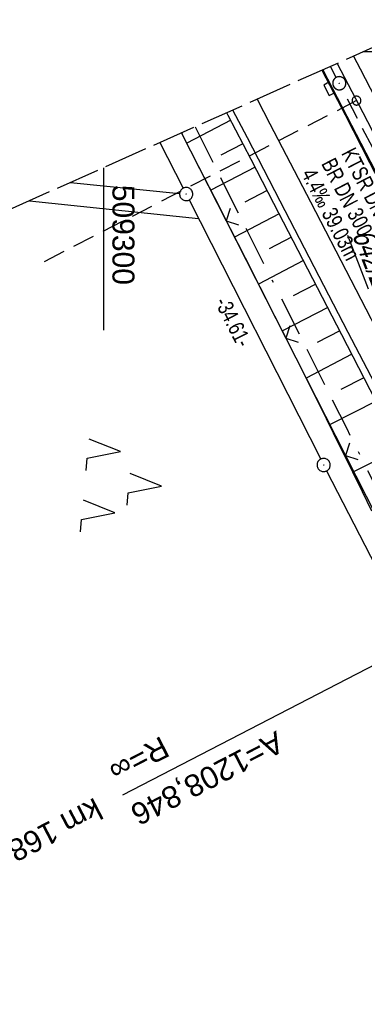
# Model space of a CAD drawing. Extents: x 509202 to 509841, y 456298 to 457260.
# Tile 50 of 56: x 509290 to 509330, y 457092 to 457204. Entities that reach past the tile are written whole.
import ezdxf
from ezdxf.enums import TextEntityAlignment as Align

# ---------------------------------------------------------------- set-up
doc = ezdxf.new("R2010")
doc.units = 0
doc.header["$LTSCALE"] = 10
doc.header["$MEASUREMENT"] = 0
for name, pattern in [('ACAD_ISO16W100', [73, 15, -6.5, 15, -6.5, 15, -7, 1, -7]), ('ACHSE', [5.5, 4, -0.5, 0.5, -0.5]), ('LT00', [0]), ('LT14', [0.6, 0.5, -0.1]), ('LT17', [0.15, 0.1, -0.05]), ('STRICHLINIE2', [0.375, 0.25, -0.125])]:
    doc.linetypes.add(name, pattern=pattern)
doc.layers.get('0').update_dxf_attribs({"linetype": 'LT00'})
for name, color, linetype in [('--EK_FBR', 1, 'LT00'), ('--EK_Haltung', 7, 'STRICHLINIE2'), ('--EK_Haltung-Text', 140, 'LT00'), ('--EK_ST-93-1', 30, 'LT17'), ('--EL_DFK_AB_L', 21, 'LT00'), ('--EL_DFK_AB_P', 7, 'LT00'), ('--EL_Haltung', 182, 'STRICHLINIE2'), ('-AX-093', 35, 'ACHSE'), ('-EL-93-1', 250, 'LT00'), ('-ST-93-1', 250, 'LT00'), ('ABSTAND', 8, 'LT00'), ('BAB-KABEL', 220, 'ACAD_ISO16W100'), ('DFK_AB_FLNR', 7, 'Continuous'), ('DFK_AB_L', 21, 'LT00'), ('DFK_AB_P', 7, 'LT00'), ('DFK_KATASTER', 250, 'LT00'), ('DFK_NUTZUNG', 250, 'LT00'), ('DFK_TOPO-ANL', 252, 'LT00'), ('V113_AFBR_BAB', 250, 'LT00'), ('V113_BOESCH', 250, 'LT00'), ('V113_BOSCHUNG', 250, 'LT00'), ('V113_H_BORD', 8, 'LT00'), ('V113_KA_PRUF', 182, 'LT00'), ('V113_LD_MARK', 250, 'LT00'), ('V113_SINKK', 182, 'LT00'), ('V113_ZAUN', 40, 'LT00'), ('V114_AFBR_BAB', 250, 'LT00'), ('V114_BOESCH', 250, 'LT00'), ('V114_BOSCHUNG', 250, 'LT00'), ('V114_H_BORD', 8, 'LT00'), ('V114_KA_PRUF', 182, 'LT00'), ('V114_LD_MARK', 250, 'LT00'), ('V114_RASTER', 250, 'LT00'), ('V114_SINKK', 182, 'LT00'), ('V114_ZAUN', 40, 'LT00')]:
    doc.layers.add(name, color=color, linetype=linetype)
doc.layers.add('-BLATT_114-RAND', color=7, linetype='LT14', plot=False)
doc.styles.add('Arial', font='ARIAL.TTF')
doc.styles.add('Haltungsbeschriftung', font='ARIAL.TTF', dxfattribs={"width": 0.75})
doc.styles.get("Standard").update_dxf_attribs({"font": 'ARIAL.TTF'})

# ---------------------------------------------------------------- blocks, each defined once
blk = doc.blocks.new('SYMB0003')
at = {"color": 0, "linetype": 'ByBlock'}
for p, q in [((-0.015712, 0), (0.010166, 0.012015)), ((0, -0.021257), (-0.015712, 0)), ((0.010166, 0.012015), (0, -0.021257))]:
    blk.add_line(p, q, dxfattribs=at)
for points in [[(-0.031395, 0.499013), (-0.093691, 0.491144), (-0.154509, 0.475528), (-0.21289, 0.452414), (-0.267913, 0.422164), (-0.318712, 0.385257), (-0.364484, 0.342274), (-0.404509, 0.293893), (-0.438154, 0.240877), (-0.464888, 0.184062), (-0.484292, 0.124345), (-0.496058, 0.062667), (-0.5, 0)], [(-0.5, 0), (-0.496058, -0.062667), (-0.484292, -0.124345), (-0.464888, -0.184062), (-0.438154, -0.240877), (-0.404509, -0.293893), (-0.364485, -0.342274), (-0.318712, -0.385257), (-0.267914, -0.422164), (-0.21289, -0.452414), (-0.154509, -0.475529), (-0.093691, -0.491144), (-0.031395, -0.499014), (0.031395, -0.499014)], [(0.5, 0), (0.496057, 0.062667), (0.484292, 0.124345), (0.464888, 0.184062), (0.438153, 0.240877), (0.404509, 0.293893), (0.364484, 0.342274), (0.318712, 0.385257), (0.267913, 0.422164), (0.21289, 0.452414), (0.154509, 0.475528), (0.093691, 0.491144), (0.031395, 0.499013), (-0.031395, 0.499013)], [(0.031395, -0.499014), (0.093691, -0.491144), (0.154509, -0.475529), (0.21289, -0.452414), (0.267914, -0.422164), (0.318712, -0.385257), (0.364485, -0.342274), (0.404509, -0.293893), (0.438154, -0.240877), (0.464889, -0.184062), (0.484292, -0.124345), (0.496058, -0.062667), (0.5, 0)]]:
    blk.add_lwpolyline(points, dxfattribs=at)
blk = doc.blocks.new('SYMB7221')
at = {"color": 0, "linetype": 'ByBlock'}
for p, q in [((0, 0.435), (-0.11, 0.065)), ((0.11, 0.065), (0, 0.435)), ((0.25, 0.065), (0.11, 0.065)), ((-0.35, -0.065), (-0.46, -0.435)), ((0.35, -0.065), (0.24, -0.435))]:
    blk.add_line(p, q, dxfattribs=at)
for points in [[(-0.1, -0.435), (-0.24, -0.435), (-0.35, -0.065)], [(0.6, -0.435), (0.46, -0.435), (0.35, -0.065)]]:
    blk.add_lwpolyline(points, dxfattribs=at)
blk = doc.blocks.new('SYMB0024')
at = {"color": 0, "linetype": 'ByBlock'}
for p, q in [((-0.5, 0.5), (0, 0)), ((0, 0), (0.5, 0.5))]:
    blk.add_line(p, q, dxfattribs=at)
blk = doc.blocks.new('SYMB0652')
at = {"color": 0, "linetype": 'ByBlock'}
blk.add_lwpolyline([(-0.15, -0.075), (0.15, -0.075), (0.15, 0.075), (-0.15, 0.075), (-0.15, -0.075)], dxfattribs=at)
blk = doc.blocks.new('SYMB2')
at = {"color": 0, "linetype": 'ByBlock', "flags": 128}
for points in [[(-0.031395, 0.499013), (-0.093691, 0.491144), (-0.154509, 0.475528), (-0.21289, 0.452414), (-0.267913, 0.422164), (-0.318712, 0.385257), (-0.364484, 0.342274), (-0.404509, 0.293893), (-0.438154, 0.240877), (-0.464888, 0.184062), (-0.484292, 0.124345), (-0.496058, 0.062667), (-0.5, 0)], [(-0.5, 0), (-0.496058, -0.062667), (-0.484292, -0.124345), (-0.464888, -0.184062), (-0.438154, -0.240877), (-0.404509, -0.293893), (-0.364485, -0.342274), (-0.318712, -0.385257), (-0.267914, -0.422164), (-0.21289, -0.452414), (-0.154509, -0.475529), (-0.093691, -0.491144), (-0.031395, -0.499014), (0.031395, -0.499014)], [(0.5, 0), (0.496057, 0.062667), (0.484292, 0.124345), (0.464888, 0.184062), (0.438153, 0.240877), (0.404509, 0.293893), (0.364484, 0.342274), (0.318712, 0.385257), (0.267913, 0.422164), (0.21289, 0.452414), (0.154509, 0.475528), (0.093691, 0.491144), (0.031395, 0.499013), (-0.031395, 0.499013)], [(0.031395, -0.499014), (0.093691, -0.491144), (0.154509, -0.475529), (0.21289, -0.452414), (0.267914, -0.422164), (0.318712, -0.385257), (0.364485, -0.342274), (0.404509, -0.293893), (0.438154, -0.240877), (0.464889, -0.184062), (0.484292, -0.124345), (0.496058, -0.062667), (0.5, 0)]]:
    blk.add_lwpolyline(points, dxfattribs=at)

msp = doc.modelspace()

# ---------------------------------------------------------------- linework, layer by layer
at = {"layer": '--EK_FBR', "color": 2}
for points in [[(509328.45, 457199.52), (509329.21, 457198.06), (509331.48, 457193.68), (509333.76, 457189.3), (509336.61, 457183.81), (509339.46, 457178.32), (509342.31, 457172.83), (509345.16, 457167.33), (509348.06, 457161.74), (509350.96, 457156.16), (509353.86, 457150.57), (509356.75, 457144.98), (509359.06, 457140.51), (509361.37, 457136.04), (509363.69, 457131.57), (509366, 457127.1), (509368.31, 457122.64), (509369.97, 457119.44)], [(509328.45, 457199.52), (509329.21, 457198.06), (509331.48, 457193.68), (509333.76, 457189.3), (509336.61, 457183.81), (509339.46, 457178.32), (509342.31, 457172.83), (509345.16, 457167.33), (509348.06, 457161.74), (509350.96, 457156.16), (509353.86, 457150.57), (509356.75, 457144.98), (509359.06, 457140.51), (509361.37, 457136.04), (509363.69, 457131.57), (509366, 457127.1), (509368.31, 457122.64), (509372.35, 457114.86), (509376.39, 457107.09), (509380.44, 457099.32), (509382.34, 457095.68), (509384.24, 457092.04), (509386.14, 457088.4)], [(509324.85, 457197.91), (509327.47, 457192.83), (509330.27, 457187.41), (509332.57, 457182.93), (509334.88, 457178.45), (509337.19, 457173.96), (509339.5, 457169.48), (509341.81, 457165), (509344.1, 457160.57), (509346.39, 457156.14), (509348.69, 457151.71), (509350.99, 457147.28), (509353.29, 457142.85), (509357.11, 457135.48), (509360.93, 457128.12), (509364.75, 457120.75), (509366.18, 457117.98)], [(509324.85, 457197.91), (509327.47, 457192.83), (509330.27, 457187.41), (509332.57, 457182.93), (509334.88, 457178.45), (509337.19, 457173.96), (509339.5, 457169.48), (509341.81, 457165), (509344.1, 457160.57), (509346.39, 457156.14), (509348.69, 457151.71), (509350.99, 457147.28), (509353.29, 457142.85), (509357.11, 457135.48), (509360.93, 457128.12), (509364.75, 457120.75), (509367.77, 457114.9), (509370.8, 457109.05), (509373.82, 457103.21), (509376.85, 457097.36), (509379.66, 457091.92), (509382.48, 457086.48)]]:
    msp.add_lwpolyline(points, dxfattribs=at)
at = {"layer": '--EK_FBR'}
for points in [[(509355.81, 457113.98), (509354.62, 457116.29), (509351.79, 457121.75), (509348.96, 457127.22), (509346.14, 457132.69), (509343.31, 457138.16), (509340.42, 457143.75), (509337.52, 457149.35), (509334.62, 457154.94), (509331.72, 457160.54), (509327.84, 457168.02), (509323.96, 457175.51), (509320.09, 457182.99), (509316.36, 457190.2), (509314.71, 457193.38)], [(509369.52, 457087.54), (509366.76, 457092.85), (509363.72, 457098.71), (509360.68, 457104.57), (509357.65, 457110.43), (509354.62, 457116.29), (509351.79, 457121.75), (509348.96, 457127.22), (509346.14, 457132.69), (509343.31, 457138.16), (509340.42, 457143.75), (509337.52, 457149.35), (509334.62, 457154.94), (509331.72, 457160.54), (509327.84, 457168.02), (509323.96, 457175.51), (509320.09, 457182.99), (509316.36, 457190.2), (509314.71, 457193.38)]]:
    msp.add_lwpolyline(points, dxfattribs=at)
at = {"layer": '--EK_Haltung'}
for p, q in [((509326.48, 457197.09), (509325.83, 457198.35)), ((509344.4, 457162.42), (509327.16, 457195.76))]:
    msp.add_line(p, q, dxfattribs=at)
at = {"layer": '--EK_ST-93-1', "ltscale": 2.5}
msp.add_line((509328.78, 457194.45), (509293.24, 457176.1), dxfattribs=at)
at = {"layer": '--EL_DFK_AB_L'}
for p, q in [((509306.41, 457189.68), (509309.05, 457184.48)), ((509309.73, 457183.14), (509324.7, 457153.61)), ((509325.38, 457152.27), (509403.66, 456999.57))]:
    msp.add_line(p, q, dxfattribs=at)
at = {"layer": '--EL_Haltung'}
for p, q in [((509326.48, 457197.09), (509325.83, 457198.35)), ((509344.4, 457162.42), (509327.16, 457195.76))]:
    msp.add_line(p, q, dxfattribs=at)
at = {"layer": '-AX-093', "ltscale": 0.2}
msp.add_lwpolyline([(509326.59, 457198.69), (509329.49, 457193.08), (509335.28, 457181.85), (509341.08, 457170.63), (509351.58, 457150.35), (509364.62, 457125.15), (509377.64, 457099.99), (509384.14, 457087.41), (509390.64, 457074.83), (509397.13, 457062.24), (509403.61, 457049.65), (509410.09, 457037.05), (509416.55, 457024.45), (509422.99, 457011.84), (509429.42, 456999.22), (509435.84, 456986.6), (509442.23, 456973.96), (509448.6, 456961.31), (509454.96, 456948.66), (509461.28, 456935.99), (509467.58, 456923.3), (509473.86, 456910.61)], dxfattribs=at)
at = {"layer": '-BLATT_114-RAND'}
msp.add_lwpolyline([(509201.6, 457142.83), (509579.07, 456298.35), (509841.09, 456415.47), (509463.62, 457259.94), (509201.6, 457142.83)], dxfattribs=at)
at = {"layer": '-EL-93-1'}
msp.add_line((509332.14, 457130.86), (509302.14, 457115.33), dxfattribs=at)
at = {"layer": 'BAB-KABEL', "ltscale": 0.03, "flags": 128}
msp.add_lwpolyline([(509310.4, 457191.46), (509314.94, 457182.4), (509327.66, 457157.09), (509343.19, 457126.02), (509353.1, 457106.76), (509363.32, 457084.91), (509375.62, 457061.02), (509384.15, 457045.77), (509397.86, 457019.34), (509408.07, 456999.06), (509420.09, 456973.89), (509435.47, 456943.27), (509446.24, 456921.44), (509454.94, 456903.79), (509461.52, 456890.21), (509469.63, 456874.4), (509477.31, 456859.33), (509483.33, 456847.57), (509491.02, 456833.16), (509501.09, 456813.15), (509506.26, 456802.26), (509513.66, 456785.62), (509521.93, 456766.04), (509526.54, 456755.15), (509531.44, 456742.54), (509534.93, 456733.88), (509544.02, 456711.79), (509550.59, 456695.84), (509560.17, 456669.92), (509577.78, 456627.36), (509581.45, 456623.89), (509581.08, 456619.18), (509584.72, 456608.07), (509600.91, 456566.53), (509604.91, 456555.37), (509610.19, 456542.56), (509618.67, 456519.88), (509627.4, 456496.01), (509636.93, 456469.16), (509646.67, 456441.47), (509670.82, 456365.75), (509672.68, 456359.45), (509656.28, 456346.09), (509658.67, 456333.93)], dxfattribs=at)
at = {"layer": 'DFK_AB_L'}
for p, q in [((509306.41, 457189.68), (509309.05, 457184.48)), ((509309.73, 457183.14), (509324.7, 457153.61)), ((509325.38, 457152.27), (509403.66, 456999.57))]:
    msp.add_line(p, q, dxfattribs=at)
at = {"layer": 'DFK_KATASTER'}
msp.add_line((509296.22, 457185.12), (509308.64, 457183.88), dxfattribs=at)
at = {"layer": 'DFK_TOPO-ANL'}
msp.add_line((509291.57, 457183.04), (509310.8, 457181.02), dxfattribs=at)
at = {"layer": 'V113_AFBR_BAB', "color": 0}
for points in [[(509328.45, 457199.52), (509329.21, 457198.06), (509331.48, 457193.68), (509333.76, 457189.3), (509336.61, 457183.81), (509339.46, 457178.32), (509342.31, 457172.83), (509345.16, 457167.33), (509348.06, 457161.74), (509350.96, 457156.16), (509353.86, 457150.57), (509356.75, 457144.98), (509359.06, 457140.51), (509361.37, 457136.04), (509363.69, 457131.57), (509366, 457127.1), (509368.31, 457122.64), (509369.97, 457119.44)], [(509324.85, 457197.91), (509327.47, 457192.83), (509330.27, 457187.41), (509332.57, 457182.93), (509334.88, 457178.45), (509337.19, 457173.96), (509339.5, 457169.48), (509341.81, 457165), (509344.1, 457160.57), (509346.39, 457156.14), (509348.69, 457151.71), (509350.99, 457147.28), (509353.29, 457142.85), (509357.11, 457135.48), (509360.93, 457128.12), (509364.75, 457120.75), (509366.18, 457117.98)]]:
    msp.add_lwpolyline(points, dxfattribs=at)
at = {"layer": 'V113_AFBR_BAB'}
msp.add_lwpolyline([(509355.81, 457113.98), (509354.62, 457116.29), (509351.79, 457121.75), (509348.96, 457127.22), (509346.14, 457132.69), (509343.31, 457138.16), (509340.42, 457143.75), (509337.52, 457149.35), (509334.62, 457154.94), (509331.72, 457160.54), (509327.84, 457168.02), (509323.96, 457175.51), (509320.09, 457182.99), (509316.36, 457190.2), (509314.71, 457193.38)], dxfattribs=at)
at = {"layer": 'V113_BOESCH'}
for points in [[(509354.96, 457113.65), (509353.81, 457115.87), (509351.92, 457119.52), (509350.03, 457123.17), (509348.14, 457126.82), (509346.25, 457130.47), (509344.37, 457134.13), (509342.49, 457137.78), (509340.56, 457141.52), (509338.64, 457145.27), (509336.73, 457149.02), (509334.81, 457152.76), (509332.89, 457156.51), (509330.97, 457160.26), (509327.12, 457167.76), (509323.25, 457175.25), (509319.38, 457182.74), (509316.78, 457187.74), (509314.18, 457192.74), (509314.01, 457193.07)], [(509330.54, 457147.67), (509329.45, 457149.89), (509328.36, 457152.12), (509327.27, 457154.34), (509326.17, 457156.56), (509324.52, 457159.9), (509322.85, 457163.23), (509321.18, 457166.56), (509319.5, 457169.88), (509317.81, 457173.2), (509316.13, 457176.52), (509314.44, 457179.83), (509312.64, 457183.36), (509310.85, 457186.89), (509309.06, 457190.42), (509308.88, 457190.78)]]:
    msp.add_lwpolyline(points, dxfattribs=at)
at = {"layer": 'V113_BOSCHUNG'}
for p, q in [((509314.46, 457192.21), (509309.47, 457189.61)), ((509315.85, 457189.54), (509313.34, 457188.24)), ((509317.23, 457186.88), (509312.19, 457184.26)), ((509318.61, 457184.22), (509316.08, 457182.9)), ((509319.99, 457181.56), (509314.91, 457178.91)), ((509321.37, 457178.89), (509318.82, 457177.56)), ((509322.75, 457176.23), (509317.63, 457173.56)), ((509324.13, 457173.56), (509321.56, 457172.22)), ((509325.5, 457170.9), (509320.34, 457168.21)), ((509326.88, 457168.23), (509324.29, 457166.88)), ((509328.25, 457165.56), (509323.04, 457162.85)), ((509329.63, 457162.88), (509327, 457161.53)), ((509331, 457160.2), (509325.71, 457157.5)), ((509333.74, 457154.85), (509328.35, 457152.12))]:
    msp.add_line(p, q, dxfattribs=at)
at = {"layer": 'V113_H_BORD'}
msp.add_lwpolyline([(509324.95, 457197.96), (509330.36, 457187.46), (509366.29, 457118.02)], dxfattribs=at)
at = {"layer": 'V113_LD_MARK'}
msp.add_lwpolyline([(509317.48, 457194.62), (509318.93, 457191.81), (509323.53, 457182.92), (509328.13, 457174.04), (509332.73, 457165.16), (509337.34, 457156.28), (509341.95, 457147.4), (509346.56, 457138.52), (509351.17, 457129.65), (509355.79, 457120.77), (509358.73, 457115.1)], dxfattribs=at)
at = {"layer": 'V113_ZAUN'}
for p, q in [((509308.85, 457190.76), (509313.93, 457180.76)), ((509313.93, 457180.76), (509320.72, 457167.38)), ((509320.72, 457167.38), (509327.51, 457154.01)), ((509327.51, 457154.01), (509334.31, 457140.64))]:
    msp.add_line(p, q, dxfattribs=at)
at = {"layer": 'V114_AFBR_BAB', "color": 0}
for points in [[(509328.45, 457199.52), (509329.21, 457198.06), (509331.48, 457193.68), (509333.76, 457189.3), (509336.61, 457183.81), (509339.46, 457178.32), (509342.31, 457172.83), (509345.16, 457167.33), (509348.06, 457161.74), (509350.96, 457156.16), (509353.86, 457150.57), (509356.75, 457144.98), (509359.06, 457140.51), (509361.37, 457136.04), (509363.69, 457131.57), (509366, 457127.1), (509368.31, 457122.64), (509372.35, 457114.86), (509376.39, 457107.09), (509380.44, 457099.32), (509382.34, 457095.68), (509384.24, 457092.04), (509386.14, 457088.4)], [(509324.85, 457197.91), (509327.47, 457192.83), (509330.27, 457187.41), (509332.57, 457182.93), (509334.88, 457178.45), (509337.19, 457173.96), (509339.5, 457169.48), (509341.81, 457165), (509344.1, 457160.57), (509346.39, 457156.14), (509348.69, 457151.71), (509350.99, 457147.28), (509353.29, 457142.85), (509357.11, 457135.48), (509360.93, 457128.12), (509364.75, 457120.75), (509367.77, 457114.9), (509370.8, 457109.05), (509373.82, 457103.21), (509376.85, 457097.36), (509379.66, 457091.92), (509382.48, 457086.48)]]:
    msp.add_lwpolyline(points, dxfattribs=at)
at = {"layer": 'V114_AFBR_BAB'}
msp.add_lwpolyline([(509369.52, 457087.54), (509366.76, 457092.85), (509363.72, 457098.71), (509360.68, 457104.57), (509357.65, 457110.43), (509354.62, 457116.29), (509351.79, 457121.75), (509348.96, 457127.22), (509346.14, 457132.69), (509343.31, 457138.16), (509340.42, 457143.75), (509337.52, 457149.35), (509334.62, 457154.94), (509331.72, 457160.54), (509327.84, 457168.02), (509323.96, 457175.51), (509320.09, 457182.99), (509316.36, 457190.2), (509314.71, 457193.38)], dxfattribs=at)
at = {"layer": 'V114_BOESCH'}
for points in [[(509330.97, 457160.26), (509327.12, 457167.76), (509323.25, 457175.25), (509319.38, 457182.74), (509316.78, 457187.74), (509314.18, 457192.74), (509314.01, 457193.07)], [(509330.54, 457147.67), (509329.45, 457149.89), (509328.36, 457152.12), (509327.27, 457154.34), (509326.17, 457156.56), (509324.52, 457159.9), (509322.85, 457163.23), (509321.18, 457166.56), (509319.5, 457169.88), (509317.81, 457173.2), (509316.13, 457176.52), (509314.44, 457179.83), (509312.64, 457183.36), (509310.85, 457186.89), (509309.06, 457190.42), (509308.88, 457190.78)]]:
    msp.add_lwpolyline(points, dxfattribs=at)
at = {"layer": 'V114_BOSCHUNG'}
for p, q in [((509314.46, 457192.21), (509309.47, 457189.61)), ((509315.85, 457189.54), (509313.34, 457188.24)), ((509317.23, 457186.88), (509312.19, 457184.26)), ((509318.61, 457184.22), (509316.08, 457182.9)), ((509319.99, 457181.56), (509314.91, 457178.91)), ((509321.37, 457178.89), (509318.82, 457177.56)), ((509322.75, 457176.23), (509317.63, 457173.56)), ((509324.13, 457173.56), (509321.56, 457172.22)), ((509325.5, 457170.9), (509320.34, 457168.21)), ((509326.88, 457168.23), (509324.29, 457166.88)), ((509328.25, 457165.56), (509323.04, 457162.85)), ((509329.63, 457162.88), (509327, 457161.53)), ((509331, 457160.2), (509325.71, 457157.5)), ((509333.74, 457154.85), (509328.35, 457152.12))]:
    msp.add_line(p, q, dxfattribs=at)
at = {"layer": 'V114_H_BORD'}
msp.add_lwpolyline([(509324.95, 457197.96), (509330.36, 457187.46), (509376.93, 457097.47), (509400.09, 457052.71), (509411.51, 457030.54), (509419.04, 457015.67)], dxfattribs=at)
at = {"layer": 'V114_LD_MARK'}
msp.add_lwpolyline([(509317.48, 457194.62), (509318.93, 457191.81), (509323.53, 457182.92), (509328.13, 457174.04), (509332.73, 457165.16), (509337.34, 457156.28), (509341.95, 457147.4), (509346.56, 457138.52), (509351.17, 457129.65), (509355.79, 457120.77), (509360.4, 457111.89), (509365.01, 457103.02), (509369.62, 457094.14), (509374.22, 457085.26)], dxfattribs=at)
at = {"layer": 'V114_RASTER'}
for p, q in [((509349.9, 457200), (509329.51, 457200)), ((509300, 457186.81), (509300, 457168.31))]:
    msp.add_line(p, q, dxfattribs=at)
at = {"layer": 'V114_ZAUN'}
for p, q in [((509308.85, 457190.76), (509313.93, 457180.76)), ((509313.93, 457180.76), (509320.72, 457167.38)), ((509320.72, 457167.38), (509327.51, 457154.01)), ((509327.51, 457154.01), (509334.31, 457140.64))]:
    msp.add_line(p, q, dxfattribs=at)

# ---------------------------------------------------------------- block references
at = {"layer": '--EL_DFK_AB_P', "xscale": 1.500000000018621, "yscale": 1.5, "zscale": 1.5, "rotation": 264.7377099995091}
for p in [(509309.39, 457183.81), (509325.04, 457152.94)]:
    msp.add_blockref('SYMB0003', p, dxfattribs=at)
at = {"layer": '-ST-93-1', "rotation": 274.1956499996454}
msp.add_blockref('SYMB2', (509328.78, 457194.45), dxfattribs=at)
at = {"layer": 'DFK_AB_P', "xscale": 1.500000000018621, "yscale": 1.5, "zscale": 1.5, "rotation": 264.7377099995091}
for p in [(509309.39, 457183.81), (509325.04, 457152.94)]:
    msp.add_blockref('SYMB0003', p, dxfattribs=at)
at = {"layer": 'DFK_NUTZUNG', "xscale": 10.00000000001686, "yscale": 10, "zscale": 10, "rotation": 264.7377100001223}
msp.add_blockref('SYMB7221', (509302.25, 457150.92), dxfattribs=at)
at = {"layer": 'V113_KA_PRUF', "xscale": 1.499999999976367, "yscale": 1.5, "zscale": 1.5, "rotation": 291.1131099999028}
msp.add_blockref('SYMB0003', (509326.82, 457196.43), dxfattribs=at)
at = {"layer": 'V113_SINKK', "xscale": 4.499999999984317, "yscale": 4.5, "zscale": 4.5, "rotation": 297.2926519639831}
msp.add_blockref('SYMB0652', (509325.65, 457195.78), dxfattribs=at)
at = {"layer": 'V113_ZAUN', "xscale": 2.100000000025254, "yscale": 2.099999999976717, "zscale": 2.1, "rotation": 296.9280900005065}
for p in [(509313.93, 457180.76), (509320.72, 457167.38), (509327.51, 457154.01)]:
    msp.add_blockref('SYMB0024', p, dxfattribs=at)
at = {"layer": 'V114_KA_PRUF', "xscale": 1.499999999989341, "yscale": 1.5, "zscale": 1.5, "rotation": 294.0840000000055}
msp.add_blockref('SYMB0003', (509326.82, 457196.43), dxfattribs=at)
at = {"layer": 'V114_SINKK', "xscale": 4.500000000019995, "yscale": 4.499999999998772, "zscale": 4.5, "rotation": 297.2713928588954}
msp.add_blockref('SYMB0652', (509325.65, 457195.78), dxfattribs=at)
at = {"layer": 'V114_ZAUN', "xscale": 2.100000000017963, "yscale": 2.099999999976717, "zscale": 2.1, "rotation": 296.9282499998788}
for p in [(509313.93, 457180.76), (509320.72, 457167.38), (509327.51, 457154.01)]:
    msp.add_blockref('SYMB0024', p, dxfattribs=at)

# ---------------------------------------------------------------- texts
at = {"layer": '--EK_Haltung-Text', "style": 'Haltungsbeschriftung', "width": 0.75}
for s, p in [('KTSR DN 100', (509327, 457188.46)), ('BR DN 300', (509324.72, 457187.28)), ('4.4‰ 39.03m', (509322.45, 457186.11))]:
    msp.add_text(s, height=1.8, rotation=-62.655, dxfattribs=at).set_placement(p)
at = {"layer": '-EL-93-1', "style": 'Arial'}
msp.add_text('R=∞', height=2.5, rotation=207.3621, dxfattribs=at).set_placement((509301.45, 457116.66), align=Align.TOP_RIGHT)
msp.add_text('A=1208,846', height=2.5, rotation=207.3621, dxfattribs=at).set_placement((509302.83, 457114), align=Align.RIGHT)
msp.add_text('   km 168+978,023', height=2.5, rotation=207.3621, dxfattribs=at).set_placement((509302.14, 457115.33), align=Align.MIDDLE_LEFT)
at = {"layer": 'ABSTAND', "width": 0.75}
msp.add_text(' -34.61-', height=1.8, rotation=-63.1146, dxfattribs=at).set_placement((509312.36, 457171.97))
at = {"layer": 'DFK_AB_FLNR', "oblique": 13.754, "width": 0.75}
msp.add_text('%%U642/2', height=2.5, rotation=291.1131, dxfattribs=at).set_placement((509328.25, 457179.19))
at = {"layer": 'V114_RASTER', "width": 0.979}
msp.add_text(' 509300', height=2.5, rotation=-89.9999, dxfattribs=at).set_placement((509301, 457185.81))

doc.saveas('drawing.dxf')
